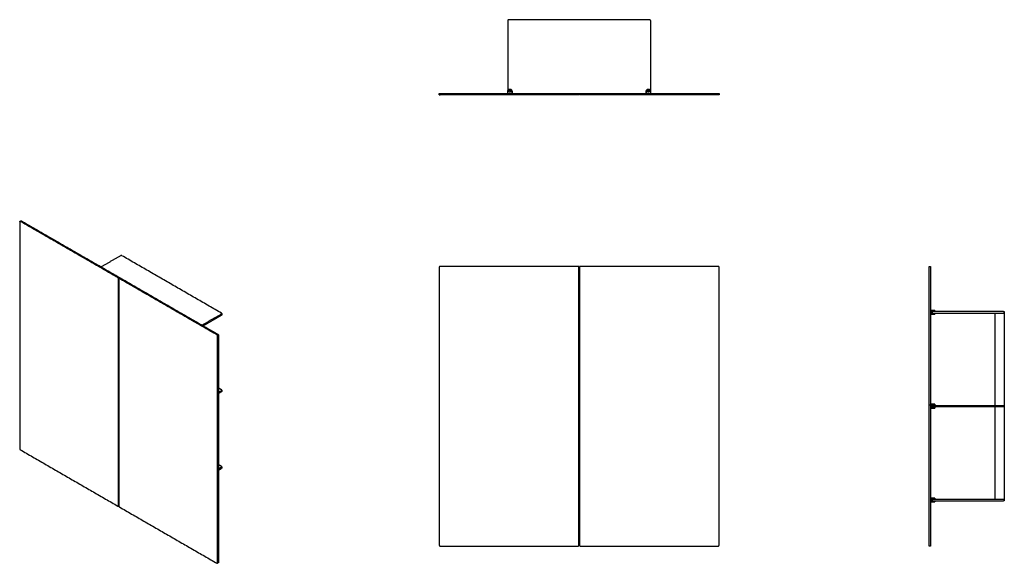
# Model space of a CAD drawing. Header units: millimetres. Extents: x -1204 to 894, y -302 to 857.
import ezdxf

# ---------------------------------------------------------------- set-up
doc = ezdxf.new("R2010")
doc.units = ezdxf.units.MM
doc.layers.add('Make2D$Visible$Courbes', color=7, linetype='Continuous', true_color=0x000000)

msp = doc.modelspace()

# ---------------------------------------------------------------- linework, layer by layer
at = {"layer": 'Make2D$Visible$Courbes', "color": 18, "lineweight": -3, "true_color": 0x000000}
for points, weights, degree in [([(-162, 856.6), (-164, 856.6), (-164, 854.6)], [1, 0.707106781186, 1], 2), ([(140, 854.6), (140, 856.6), (138, 856.6)], [1, 0.707106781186, 1], 2), ([(-310, 699.6), (-310, 699.6), (-308, 699.6)], [1, 0.707106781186, 1], 2), ([(-310, 696.6), (-310, 696.6), (-308, 696.6)], [1, 0.707106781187, 1], 2), ([(-308, 696.6), (-310, 696.6), (-310, 696.6)], [1, 0.707106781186, 1], 2), ([(-164, 700.6), (-164, 699.6), (-165, 699.6)], [1, 0.707106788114, 1], 2), ([(-164.2, 699.6), (-163.8, 700), (-163.8, 700.6)], [0.857850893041, 0.828466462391, 1], 2), ([(-164, 704.6), (-164, 704.5), (-164, 704.3)], [1, 0.98956830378, 0.979879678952], 2), ([(-155.5, 706.1), (-155.5, 706.1), (-155.5, 706.1), (-155.5, 706.1)], [0.874965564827, 0.874990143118, 0.875014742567, 0.875039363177], 3), ([(-155.3, 700.6), (-155.3, 700), (-154.8, 699.6)], [1, 0.828427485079, 0.857864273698], 2), ([(-154, 699.6), (-155, 699.6), (-155, 700.6)], [1, 0.70710681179, 1], 2), ([(-14.5, 699.6), (-12.5, 699.6), (-12.5, 699.6)], [1, 0.707106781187, 1], 2), ([(-12.5, 696.6), (-12.5, 696.6), (-14.5, 696.6)], [1, 0.707106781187, 1], 2), ([(-11.5, 699.6), (-11.5, 699.6), (-9.5, 699.6)], [1, 0.707106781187, 1], 2), ([(-9.5, 696.6), (-11.5, 696.6), (-11.5, 696.6)], [1, 0.707106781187, 1], 2), ([(131, 700.6), (131, 699.6), (130, 699.6)], [1, 0.707106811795, 1], 2), ([(130.8, 699.6), (131.2, 700), (131.2, 700.6)], [0.857856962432, 0.828448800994, 1], 2), ([(139.5, 706.1), (139.5, 706.1), (139.5, 706.1), (139.5, 706.1)], [0.874965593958, 0.874989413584, 0.875013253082, 0.875037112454], 3), ([(139.8, 700.6), (139.8, 700), (140.3, 699.6)], [1, 0.828428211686, 0.857864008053], 2), ([(140, 704.3), (140, 704.5), (140, 704.6)], [0.979873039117, 0.989564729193, 1], 2), ([(141, 699.6), (140, 699.6), (140, 700.6)], [1, 0.707106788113, 1], 2), ([(284, 699.6), (286, 699.6), (286, 699.6)], [1, 0.707106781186, 1], 2), ([(286, 696.6), (286, 696.6), (284, 696.6)], [1, 0.707106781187, 1], 2), ([(-1203.2, 426.8), (-1203.6, 426.6), (-1203.6, 425.9)], [0.853553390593, 0.853553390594, 1], 2), ([(-1202.2, 426.7), (-1202.8, 427), (-1203.2, 426.8)], [1, 0.853553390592, 0.853553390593], 2), ([(-1201.1, 428), (-1200.7, 428.3), (-1200.1, 427.9)], [0.853553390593, 0.853553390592, 1], 2), ([(-985.8, 353.6), (-987.2, 354.4), (-988.7, 353.6)], [1, 0.707106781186, 1], 2), ([(-308, 331), (-310, 331), (-310, 329)], [1, 0.707106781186, 1], 2), ([(-12.5, 329), (-12.5, 331), (-14.5, 331)], [1, 0.707106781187, 1], 2), ([(-9.5, 331), (-11.5, 331), (-11.5, 329)], [1, 0.707106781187, 1], 2), ([(286, 329), (286, 331), (284, 331)], [1, 0.707106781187, 1], 2), ([(733.6, 329), (733.6, 331), (733.6, 331)], [1, 0.707106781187, 1], 2), ([(736.6, 331), (736.6, 331), (736.6, 329)], [1, 0.707106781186, 1], 2), ([(-993.2, 304.4), (-993.2, 306.1), (-994.7, 306.9)], [1, 0.707106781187, 1], 2), ([(-992.5, 308.1), (-991.1, 307.3), (-991.1, 305.6)], [1, 0.707106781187, 1], 2), ([(-992.1, 304.9), (-992.5, 304.7), (-992.5, 304)], [0.853553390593, 0.853553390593, 1], 2), ([(-991.1, 304.8), (-991.7, 305.2), (-992.1, 304.9)], [1, 0.853553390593, 0.853553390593], 2), ([(-990, 306.2), (-989.6, 306.4), (-989, 306.1)], [0.853553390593, 0.853553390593, 1], 2), ([(-773.1, 230.3), (-773.1, 230.8), (-773.7, 231.1)], [0.853553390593, 0.853553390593, 1], 2), ([(737.6, 237.1), (737, 237.1), (736.6, 237.1)], [1, 0.828428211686, 0.857864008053], 2), ([(736.6, 236.8), (736.6, 236.8), (737.6, 236.8)], [1, 0.707106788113, 1], 2), ([(737.6, 234.6), (736.6, 234.6), (736.6, 234.6)], [1, 0.707106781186, 1], 2), ([(736.6, 234.5), (736.6, 234.5), (741.6, 234.5)], [1, 0.707106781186, 1], 2), ([(741.6, 231.5), (736.6, 231.5), (736.6, 231.5)], [1, 0.707106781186, 1], 2), ([(736.6, 231.4), (736.6, 231.4), (737.6, 231.4)], [1, 0.707106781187, 1], 2), ([(891.6, 234.5), (893.6, 234.5), (893.6, 234.5)], [1, 0.707106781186, 1], 2), ([(893.6, 231.5), (893.6, 231.5), (891.6, 231.5)], [1, 0.707106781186, 1], 2), ([(-773.7, 229.5), (-773.1, 229.8), (-773.1, 230.3)], [1, 0.853553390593, 0.853553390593], 2), ([(-773.1, 227.9), (-773.1, 227.4), (-773.7, 227.1)], [0.853553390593, 0.853553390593, 1], 2), ([(-12, 219.5), (-12.3, 219.5), (-12.5, 219.5)], [1, 0.987208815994, 0.975534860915], 2), ([(-12.5, 214.3), (-12.3, 214.4), (-12, 214.4)], [0.962125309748, 0.977173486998, 1], 2), ([(-11.5, 219.5), (-11.7, 219.5), (-12, 219.5)], [0.975534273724, 0.9872084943, 1], 2), ([(-12, 214.4), (-11.7, 214.4), (-11.5, 214.3)], [1, 0.977151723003, 0.962096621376], 2), ([(737.6, 229.1), (736.6, 229.1), (736.6, 229.1)], [1, 0.707106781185, 1], 2), ([(736.6, 228.9), (736.8, 228.9), (737.2, 228.9), (737.6, 228.9)], [0.857864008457, 0.838240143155, 0.885618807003, 1], 3), ([(-12, 208.6), (-12.3, 208.6), (-12.5, 208.7)], [1, 0.977163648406, 0.962112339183], 2), ([(-12.5, 203.5), (-12.3, 203.5), (-12, 203.5)], [0.975534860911, 0.987208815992, 1], 2), ([(-11.5, 208.7), (-11.7, 208.6), (-12, 208.6)], [0.962084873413, 0.977142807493, 1], 2), ([(-12, 203.5), (-11.7, 203.5), (-11.5, 203.5)], [1, 0.9872084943, 0.975534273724], 2), ([(-782.2, 182.6), (-782.2, 184.2), (-783.6, 185)], [1, 0.707106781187, 1], 2), ([(-781.5, 186.2), (-780.1, 185.4), (-780.1, 183.8)], [1, 0.707106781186, 1], 2), ([(-773.1, 67), (-773.1, 67.5), (-773.7, 67.8)], [0.853553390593, 0.853553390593, 1], 2), ([(-773.7, 66.2), (-773.1, 66.5), (-773.1, 67)], [1, 0.853553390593, 0.853553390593], 2), ([(-773.1, 64.6), (-773.1, 64.1), (-773.7, 63.8)], [0.853553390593, 0.853553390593, 1], 2), ([(737.6, 37.1), (737, 37.1), (736.6, 37.1)], [1, 0.828431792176, 0.857862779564], 2), ([(736.6, 36.8), (736.6, 36.8), (737.6, 36.8)], [1, 0.707106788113, 1], 2), ([(737.6, 34.6), (736.6, 34.6), (736.6, 34.6)], [1, 0.707106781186, 1], 2), ([(736.6, 34.5), (736.6, 34.5), (741.6, 34.5)], [1, 0.707106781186, 1], 2), ([(741.6, 31.5), (736.6, 31.5), (736.6, 31.5)], [1, 0.707106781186, 1], 2), ([(736.6, 31.4), (736.6, 31.4), (737.6, 31.4)], [1, 0.707106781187, 1], 2), ([(737.6, 29.1), (736.6, 29.1), (736.6, 29.1)], [1, 0.707106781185, 1], 2), ([(736.6, 28.9), (736.8, 28.9), (737.2, 28.9), (737.6, 28.9)], [0.8578299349, 0.838295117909, 0.885685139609, 1], 3), ([(891.6, 34.5), (893.6, 34.5), (893.6, 34.5)], [1, 0.707106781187, 1], 2), ([(893.6, 31.5), (893.6, 31.5), (891.6, 31.5)], [1, 0.707106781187, 1], 2), ([(-12, 19.5), (-12.3, 19.5), (-12.5, 19.5)], [1, 0.987208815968, 0.975534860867], 2), ([(-12.5, 14.3), (-12.3, 14.4), (-12, 14.4)], [0.962097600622, 0.97715246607, 1], 2), ([(-12, 8.6), (-12.3, 8.6), (-12.5, 8.7)], [1, 0.977166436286, 0.962116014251], 2), ([(-12.5, 3.5), (-12.3, 3.5), (-12, 3.5)], [0.975550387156, 0.987217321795, 1], 2), ([(-11.5, 19.5), (-11.7, 19.5), (-12, 19.5)], [0.975534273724, 0.9872084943, 1], 2), ([(-12, 14.4), (-11.7, 14.4), (-11.5, 14.3)], [1, 0.977151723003, 0.962096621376], 2), ([(-11.5, 8.7), (-11.7, 8.6), (-12, 8.6)], [0.962081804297, 0.977140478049, 1], 2), ([(-12, 3.5), (-11.7, 3.5), (-11.5, 3.5)], [1, 0.987200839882, 0.975520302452], 2), ([(-1203.6, -57.5), (-1203.6, -59.1), (-1202.2, -59.9)], [1, 0.707106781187, 1], 2), ([(-773.1, -96.3), (-773.1, -95.8), (-773.7, -95.5)], [0.853553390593, 0.853553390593, 1], 2), ([(-773.7, -97.1), (-773.1, -96.7), (-773.1, -96.3)], [1, 0.853553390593, 0.853553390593], 2), ([(-773.1, -98.7), (-773.1, -99.2), (-773.7, -99.5)], [0.853553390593, 0.853553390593, 1], 2), ([(-12, -137.5), (-12.3, -137.5), (-12.5, -137.5)], [1, 0.987214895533, 0.975545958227], 2), ([(-12.5, -142.7), (-12.3, -142.6), (-12, -142.6)], [0.962097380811, 0.977152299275, 1], 2), ([(-11.5, -137.5), (-11.7, -137.5), (-12, -137.5)], [0.975523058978, 0.987202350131, 1], 2), ([(-12, -142.6), (-11.7, -142.6), (-11.5, -142.7)], [1, 0.977151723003, 0.962096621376], 2), ([(-12, -148.4), (-12.3, -148.4), (-12.5, -148.3)], [1, 0.977152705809, 0.962097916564], 2), ([(-12.5, -153.5), (-12.3, -153.5), (-12, -153.5)], [0.975537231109, 0.987210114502, 1], 2), ([(-11.5, -148.3), (-11.7, -148.4), (-12, -148.4)], [0.962066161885, 0.977128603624, 1], 2), ([(-12, -153.5), (-11.7, -153.5), (-11.5, -153.5)], [1, 0.987207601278, 0.975532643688], 2), ([(737.6, -162.9), (737, -162.9), (736.6, -162.9)], [1, 0.828445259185, 0.857858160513], 2), ([(736.6, -163.2), (736.6, -163.2), (737.6, -163.2)], [1, 0.707106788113, 1], 2), ([(737.6, -165.4), (736.6, -165.4), (736.6, -165.4)], [1, 0.707106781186, 1], 2), ([(736.6, -165.5), (736.6, -165.5), (741.6, -165.5)], [1, 0.707106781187, 1], 2), ([(891.6, -165.5), (893.6, -165.5), (893.6, -165.5)], [1, 0.707106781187, 1], 2), ([(-994.7, -179.8), (-994.1, -180.1), (-993.7, -179.9)], [1, 0.853553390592, 0.853553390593], 2), ([(-993.7, -179.9), (-993.2, -179.6), (-993.2, -178.9)], [0.853553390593, 0.853553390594, 1], 2), ([(-992.5, -179.3), (-992.5, -181), (-991.1, -181.8)], [1, 0.707106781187, 1], 2), ([(741.6, -168.5), (736.6, -168.5), (736.6, -168.5)], [1, 0.707106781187, 1], 2), ([(736.6, -168.6), (736.6, -168.6), (737.6, -168.6)], [1, 0.707106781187, 1], 2), ([(737.6, -170.9), (736.6, -170.9), (736.6, -170.9)], [1, 0.707106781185, 1], 2), ([(736.6, -171.1), (736.8, -171.1), (737.2, -171.1), (737.6, -171.1)], [0.85782534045, 0.838302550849, 0.885694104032, 1], 3), ([(893.6, -168.5), (893.6, -168.5), (891.6, -168.5)], [1, 0.707106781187, 1], 2), ([(-310, -263), (-310, -265), (-308, -265)], [1, 0.707106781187, 1], 2), ([(-14.5, -265), (-12.5, -265), (-12.5, -263)], [1, 0.707106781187, 1], 2), ([(-11.5, -263), (-11.5, -265), (-9.5, -265)], [1, 0.707106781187, 1], 2), ([(284, -265), (286, -265), (286, -263)], [1, 0.707106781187, 1], 2), ([(733.6, -265), (733.6, -265), (733.6, -263)], [1, 0.707106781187, 1], 2), ([(736.6, -263), (736.6, -265), (736.6, -265)], [1, 0.707106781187, 1], 2), ([(-783.6, -301.6), (-783, -302), (-782.6, -301.7)], [1, 0.853553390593, 0.853553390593], 2), ([(-782.6, -301.7), (-782.2, -301.5), (-782.2, -300.8)], [0.853553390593, 0.853553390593, 1], 2), ([(-780.1, -299.6), (-780.1, -300.3), (-780.5, -300.5)], [1, 0.853553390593, 0.853553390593], 2)]:
    msp.add_rational_spline(points, weights, degree=degree, dxfattribs=at)
for points, degree in [([(-164, 854.6), (-164, 779.6), (-164, 704.6)], 2), ([(138, 856.6), (-12, 856.6), (-162, 856.6)], 2), ([(140, 854.6), (140, 779.6), (140, 704.6)], 2), ([(-310, 696.6), (-310, 698.1), (-310, 699.6)], 2), ([(-308, 699.6), (-161.3, 699.6), (-14.5, 699.6)], 2), ([(-14.5, 696.6), (-161.3, 696.6), (-308, 696.6)], 2), ([(-12.5, 699.6), (-12.5, 698.1), (-12.5, 696.6)], 2), ([(-12.5, 699.6), (-12, 699.6), (-11.5, 699.6)], 2), ([(-11.5, 696.6), (-11.5, 698.1), (-11.5, 699.6)], 2), ([(-9.5, 699.6), (137.3, 699.6), (284, 699.6)], 2), ([(284, 696.6), (137.3, 696.6), (-9.5, 696.6)], 2), ([(286, 699.6), (286, 698.1), (286, 696.6)], 2), ([(-1203.6, 425.9), (-1203.6, 184.2), (-1203.6, -57.5)], 2), ([(-1203.2, 426.8), (-1202.1, 427.4), (-1201.1, 428)], 2), ([(-1202.2, 426.7), (-1201.8, 426.9), (-1201.5, 427.1)], 2), ([(-994.7, 306.9), (-1098.4, 366.8), (-1202.2, 426.7)], 2), ([(-1200.1, 427.9), (-1096.3, 368), (-992.5, 308.1)], 2), ([(-988.7, 353.6), (-1009.3, 341.7), (-1030, 329.7)], 2), ([(-773.7, 231.1), (-879.8, 292.4), (-985.8, 353.6)], 2), ([(-310, 329), (-310, 33), (-310, -263)], 2), ([(-14.5, 331), (-161.3, 331), (-308, 331)], 2), ([(-12.5, -263), (-12.5, 33), (-12.5, 329)], 2), ([(-11.5, 329), (-11.5, 33), (-11.5, -263)], 2), ([(284, 331), (137.3, 331), (-9.5, 331)], 2), ([(286, -263), (286, 33), (286, 329)], 2), ([(733.6, 331), (735.1, 331), (736.6, 331)], 2), ([(733.6, -263), (733.6, 33), (733.6, 329)], 2), ([(736.6, 329), (736.6, 33), (736.6, -263)], 2), ([(-993.2, -178.9), (-993.2, 62.7), (-993.2, 304.4)], 2), ([(-992.5, 304), (-992.5, 62.3), (-992.5, -179.3)], 2), ([(-992.1, 304.9), (-991.1, 305.6), (-990, 306.2)], 2), ([(-991.1, 305.5), (-991.1, 305.6), (-991.1, 305.6)], 2), ([(-991.1, 304.8), (-990.8, 305), (-990.4, 305.2)], 2), ([(-783.6, 185), (-887.4, 244.9), (-991.1, 304.8)], 2), ([(-989, 306.1), (-885.2, 246.1), (-781.5, 186.2)], 2), ([(-12.5, 234.5), (-12, 234.5), (-11.5, 234.5)], 2), ([(-11.5, 231.5), (-12, 231.5), (-12.5, 231.5)], 2), ([(737.6, 236.8), (737.6, 237), (737.6, 237.1)], 2), ([(737.6, 234.6), (737.6, 235.7), (737.6, 236.8)], 2), ([(737.6, 229.1), (737.6, 230.3), (737.6, 231.4)], 2), ([(891.6, 234.5), (816.6, 234.5), (741.6, 234.5)], 2), ([(741.6, 231.5), (816.6, 231.5), (891.6, 231.5)], 2), ([(745.3, 237.1), (745.5, 237), (745.6, 236.8)], 2), ([(745.6, 236.8), (745.6, 235.7), (745.6, 234.6)], 2), ([(745.6, 231.4), (745.6, 230.3), (745.6, 229.1)], 2), ([(873.6, 231.5), (873.6, 133), (873.6, 34.5)], 2), ([(893.6, 234.5), (893.6, 233), (893.6, 231.5)], 2), ([(893.6, 231.5), (893.6, 133), (893.6, 34.5)], 2), ([(-773.7, 229.5), (-794.4, 217.6), (-815.1, 205.6)], 2), ([(-812.9, 204.4), (-793.3, 215.7), (-773.7, 227.1)], 2), ([(-773.7, 229.5), (-773.7, 229.1), (-773.7, 228.7)], 2), ([(-773.1, 230.3), (-773.1, 229.1), (-773.1, 227.9)], 2), ([(-12.5, 214.1), (-12.3, 214.2), (-12.2, 214.3), (-12, 214.4)], 3), ([(-12, 214.4), (-11.8, 214.3), (-11.7, 214.2), (-11.5, 214.1)], 3), ([(737.6, 228.9), (737.6, 229), (737.6, 229.1)], 2), ([(745.6, 229.1), (745.5, 229), (745.3, 228.9)], 2), ([(-12, 208.6), (-12.2, 208.7), (-12.3, 208.8), (-12.5, 208.9)], 3), ([(-11.5, 208.9), (-11.7, 208.8), (-11.8, 208.7), (-12, 208.6)], 3), ([(-782.2, -300.8), (-782.2, -59.1), (-782.2, 182.6)], 2), ([(-780.1, 183.8), (-780.1, -57.9), (-780.1, -299.6)], 2), ([(-773.7, 67.8), (-776.9, 69.7), (-780.1, 71.5)], 2), ([(-780.1, 62.5), (-776.9, 64.4), (-773.7, 66.2)], 2), ([(-773.7, 63.8), (-776.9, 61.9), (-780.1, 60.1)], 2), ([(-773.7, 65.4), (-773.7, 65.8), (-773.7, 66.2)], 2), ([(-773.1, 67), (-773.1, 65.8), (-773.1, 64.6)], 2), ([(-12.5, 34.5), (-12, 34.5), (-11.5, 34.5)], 2), ([(-11.5, 31.5), (-12, 31.5), (-12.5, 31.5)], 2), ([(736.6, 34.6), (736.6, 35.7), (736.6, 36.8)], 2), ([(737.6, 36.8), (737.6, 37), (737.6, 37.1)], 2), ([(737.6, 34.6), (737.6, 35.7), (737.6, 36.8)], 2), ([(737.6, 29.1), (737.6, 30.3), (737.6, 31.4)], 2), ([(737.6, 28.9), (737.6, 29), (737.6, 29.1)], 2), ([(741.6, 34.5), (816.6, 34.5), (891.6, 34.5)], 2), ([(891.6, 31.5), (816.6, 31.5), (741.6, 31.5)], 2), ([(745.3, 37.1), (745.5, 37), (745.6, 36.8)], 2), ([(745.6, 29.1), (745.5, 29), (745.3, 28.9)], 2), ([(745.6, 36.8), (745.6, 35.7), (745.6, 34.6)], 2), ([(745.6, 31.4), (745.6, 30.3), (745.6, 29.1)], 2), ([(873.6, 31.5), (873.6, -67), (873.6, -165.5)], 2), ([(893.6, 34.5), (893.6, 33), (893.6, 31.5)], 2), ([(893.6, 31.5), (893.6, -67), (893.6, -165.5)], 2), ([(-12.5, 14.1), (-12.3, 14.2), (-12.2, 14.3), (-12, 14.4)], 3), ([(-12, 8.6), (-12.2, 8.7), (-12.3, 8.8), (-12.5, 8.9)], 3), ([(-12, 14.4), (-11.8, 14.3), (-11.7, 14.2), (-11.5, 14.1)], 3), ([(-11.5, 8.9), (-11.7, 8.8), (-11.8, 8.7), (-12, 8.6)], 3), ([(-1202.2, -59.9), (-1098.4, -119.8), (-994.7, -179.8)], 2), ([(-773.7, -95.5), (-776.9, -93.6), (-780.1, -91.8)], 2), ([(-773.7, -97.1), (-776.9, -98.9), (-780.1, -100.8)], 2), ([(-780.1, -103.2), (-776.9, -101.4), (-773.7, -99.5)], 2), ([(-773.7, -97.1), (-773.7, -97.5), (-773.7, -97.9)], 2), ([(-773.1, -96.3), (-773.1, -97.5), (-773.1, -98.7)], 2), ([(-12.5, -142.9), (-12.3, -142.8), (-12.2, -142.7), (-12, -142.6)], 3), ([(-12, -142.6), (-11.8, -142.7), (-11.7, -142.8), (-11.5, -142.9)], 3), ([(-12, -148.4), (-12.2, -148.3), (-12.3, -148.2), (-12.5, -148.1)], 3), ([(-12.5, -165.5), (-12, -165.5), (-11.5, -165.5)], 2), ([(-11.5, -148.1), (-11.7, -148.2), (-11.8, -148.3), (-12, -148.4)], 3), ([(737.6, -163.2), (737.6, -163), (737.6, -162.9)], 2), ([(737.6, -165.4), (737.6, -164.3), (737.6, -163.2)], 2), ([(891.6, -165.5), (816.6, -165.5), (741.6, -165.5)], 2), ([(745.3, -162.9), (745.5, -163), (745.6, -163.2)], 2), ([(745.6, -163.2), (745.6, -164.3), (745.6, -165.4)], 2), ([(893.6, -165.5), (893.6, -167), (893.6, -168.5)], 2), ([(-992.5, -179.2), (-993.1, -179.5), (-993.7, -179.9)], 2), ([(-993.2, -178.9), (-992.9, -178.7), (-992.5, -178.5)], 2), ([(-991.1, -181.8), (-887.4, -241.7), (-783.6, -301.6)], 2), ([(-11.5, -168.5), (-12, -168.5), (-12.5, -168.5)], 2), ([(737.6, -170.9), (737.6, -169.7), (737.6, -168.6)], 2), ([(737.6, -171.1), (737.6, -171), (737.6, -170.9)], 2), ([(741.6, -168.5), (816.6, -168.5), (891.6, -168.5)], 2), ([(745.6, -170.9), (745.5, -171), (745.3, -171.1)], 2), ([(745.6, -168.6), (745.6, -169.7), (745.6, -170.9)], 2), ([(-308, -265), (-161.3, -265), (-14.5, -265)], 2), ([(-9.5, -265), (137.3, -265), (284, -265)], 2), ([(736.6, -265), (735.1, -265), (733.6, -265)], 2), ([(-780.5, -300.5), (-781.5, -301.1), (-782.6, -301.7)], 2), ([(-781.5, -300.4), (-781.8, -300.6), (-782.2, -300.8)], 2)]:
    msp.add_open_spline(points, degree=degree, dxfattribs=at)
for points, knots in [([(-164, 700.6), (-164, 701.8), (-164, 702.9), (-164, 704.1), (-164, 704.7), (-163.8, 705.9), (-162.8, 707.3), (-161.3, 708.4), (-159.5, 708.7), (-157.7, 708.4), (-156.2, 707.3), (-155.2, 705.9), (-155, 704.7), (-155, 704.1), (-155, 702.9), (-155, 701.8), (-155, 700.6)], [-21.389655, -21.389655, -21.389655, -21.389655, -17.889655, -17.889655, -17.889655, -16.090948, -14.292241, -12.493534, -10.694828, -8.896121, -7.097414, -5.298707, -3.5, -3.5, -3.5, 0, 0, 0, 0]), ([(-163.8, 700.6), (-163.8, 701.8), (-163.8, 702.9), (-163.8, 704.1), (-163.8, 704.6), (-163.5, 705.8), (-162.6, 707.2), (-161.2, 708.1), (-159.5, 708.4), (-157.8, 708.1), (-156.4, 707.2), (-155.5, 705.8), (-155.3, 704.6), (-155.3, 704.1), (-155.3, 702.9), (-155.3, 701.8), (-155.3, 700.6)], [-20.590222, -20.590222, -20.590222, -20.590222, -17.090222, -17.090222, -17.090222, -15.391444, -13.692666, -11.993889, -10.295111, -8.596333, -6.897555, -5.198778, -3.5, -3.5, -3.5, 0, 0, 0, 0]), ([(131, 700.6), (131, 701.8), (131, 702.9), (131, 704.1), (131, 704.7), (131.2, 705.9), (132.2, 707.3), (133.7, 708.4), (135.5, 708.7), (137.3, 708.4), (138.8, 707.3), (139.8, 705.9), (140, 704.7), (140, 704.1), (140, 702.9), (140, 701.8), (140, 700.6)], [-21.389655, -21.389655, -21.389655, -21.389655, -17.889655, -17.889655, -17.889655, -16.090948, -14.292241, -12.493534, -10.694828, -8.896121, -7.097414, -5.298707, -3.5, -3.5, -3.5, 0, 0, 0, 0]), ([(131.2, 700.6), (131.2, 701.8), (131.2, 702.9), (131.2, 704.1), (131.2, 704.6), (131.5, 705.8), (132.4, 707.2), (133.8, 708.1), (135.5, 708.4), (137.2, 708.1), (138.6, 707.2), (139.5, 705.8), (139.8, 704.6), (139.8, 704.1), (139.8, 702.9), (139.8, 701.8), (139.8, 700.6)], [-20.590222, -20.590222, -20.590222, -20.590222, -17.090222, -17.090222, -17.090222, -15.391444, -13.692666, -11.993888, -10.295111, -8.596333, -6.897555, -5.198778, -3.5, -3.5, -3.5, 0, 0, 0, 0]), ([(745.3, 237.1), (745.3, 237.1), (745.1, 237.1), (744.2, 237.1), (742.8, 237.1), (741.6, 237.1), (741.1, 237.1), (739.9, 237.1), (738.8, 237.1), (737.6, 237.1)], [-10.295102, -10.295102, -10.295102, -10.295102, -8.596333, -6.897555, -5.198778, -3.5, -3.5, -3.5, 0, 0, 0, 0]), ([(745.6, 236.8), (745.6, 236.8), (745.4, 236.8), (744.3, 236.8), (742.9, 236.8), (741.7, 236.8), (741.1, 236.8), (739.9, 236.8), (738.8, 236.8), (737.6, 236.8)], [-10.694821, -10.694821, -10.694821, -10.694821, -8.896121, -7.097414, -5.298707, -3.5, -3.5, -3.5, 0, 0, 0, 0]), ([(737.6, 228.9), (738.8, 228.9), (739.9, 228.9), (741.1, 228.9), (741.6, 228.9), (742.8, 228.9), (744.2, 228.9), (745.1, 228.9), (745.3, 228.9), (745.3, 228.9)], [-20.590222, -20.590222, -20.590222, -20.590222, -17.090217, -17.090217, -17.090217, -15.391437, -13.692657, -11.993877, -10.295097, -10.295097, -10.295097, -10.295097]), ([(745.3, 37.1), (745.3, 37.1), (745.1, 37.1), (744.2, 37.1), (742.8, 37.1), (741.6, 37.1), (741.1, 37.1), (739.9, 37.1), (738.8, 37.1), (737.6, 37.1)], [-10.295102, -10.295102, -10.295102, -10.295102, -8.596333, -6.897555, -5.198778, -3.5, -3.5, -3.5, 0, 0, 0, 0]), ([(745.6, 36.8), (745.6, 36.8), (745.4, 36.8), (744.3, 36.8), (742.9, 36.8), (741.7, 36.8), (741.1, 36.8), (739.9, 36.8), (738.8, 36.8), (737.6, 36.8)], [-10.694821, -10.694821, -10.694821, -10.694821, -8.896121, -7.097414, -5.298707, -3.5, -3.5, -3.5, 0, 0, 0, 0]), ([(737.6, 28.9), (738.8, 28.9), (739.9, 28.9), (741.1, 28.9), (741.6, 28.9), (742.8, 28.9), (744.2, 28.9), (745.1, 28.9), (745.3, 28.9), (745.3, 28.9)], [-20.590222, -20.590222, -20.590222, -20.590222, -17.090217, -17.090217, -17.090217, -15.391437, -13.692657, -11.993877, -10.295097, -10.295097, -10.295097, -10.295097]), ([(745.3, -162.9), (745.3, -162.9), (745.1, -162.9), (744.2, -162.9), (742.8, -162.9), (741.6, -162.9), (741.1, -162.9), (739.9, -162.9), (738.8, -162.9), (737.6, -162.9)], [-10.295102, -10.295102, -10.295102, -10.295102, -8.596333, -6.897555, -5.198778, -3.5, -3.5, -3.5, 0, 0, 0, 0]), ([(745.6, -163.2), (745.6, -163.2), (745.4, -163.2), (744.3, -163.2), (742.9, -163.2), (741.7, -163.2), (741.1, -163.2), (739.9, -163.2), (738.8, -163.2), (737.6, -163.2)], [-10.694821, -10.694821, -10.694821, -10.694821, -8.896121, -7.097414, -5.298707, -3.5, -3.5, -3.5, 0, 0, 0, 0]), ([(737.6, -171.1), (738.8, -171.1), (739.9, -171.1), (741.1, -171.1), (741.6, -171.1), (742.8, -171.1), (744.2, -171.1), (745.1, -171.1), (745.3, -171.1), (745.3, -171.1)], [-20.590222, -20.590222, -20.590222, -20.590222, -17.090217, -17.090217, -17.090217, -15.391437, -13.692657, -11.993877, -10.295097, -10.295097, -10.295097, -10.295097])]:
    msp.add_open_spline(points, degree=3, knots=knots, dxfattribs=at)
for points, weights, degree, knots in [([(-161.5, 704.1), (-161.5, 706.1), (-159.5, 706.1), (-157.5, 706.1), (-157.5, 704.1)], [1, 0.707106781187, 1, 0.707106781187, 1], 2, [0, 0, 0, 4, 4, 8, 8, 8]), ([(-157.5, 704.1), (-157.5, 702.1), (-159.5, 702.1), (-161.5, 702.1), (-161.5, 704.1)], [1, 0.707106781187, 1, 0.707106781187, 1], 2, [0, 0, 0, 4, 4, 8, 8, 8]), ([(133.5, 704.1), (133.5, 706.1), (135.5, 706.1), (137.5, 706.1), (137.5, 704.1)], [1, 0.707106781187, 1, 0.707106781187, 1], 2, [0, 0, 0, 4, 4, 8, 8, 8]), ([(137.5, 704.1), (137.5, 702.1), (135.5, 702.1), (133.5, 702.1), (133.5, 704.1)], [1, 0.707106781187, 1, 0.707106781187, 1], 2, [0, 0, 0, 4, 4, 8, 8, 8]), ([(745.6, 234.6), (745.6, 234.6), (743.7, 234.6), (741.1, 234.6), (739.9, 234.6), (738.8, 234.6), (737.6, 234.6)], [1.00000028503, 0.804738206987, 0.804738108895, 1, 1, 1, 1], 3, [11.408116, 11.408116, 11.408116, 11.408116, 19.316228, 19.316228, 19.316228, 22.816231, 22.816231, 22.816231, 22.816231]), ([(737.6, 231.4), (738.8, 231.4), (739.9, 231.4), (741.1, 231.4), (743.7, 231.4), (745.6, 231.4), (745.6, 231.4)], [1, 1, 1, 1, 0.804738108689, 0.804738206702, 1.0000002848], 3, [0, 0, 0, 0, 3.500004, 3.500004, 3.500004, 11.408116, 11.408116, 11.408116, 11.408116]), ([(-11.5, 219.9), (-11.7, 219.9), (-12, 219.9), (-12.3, 219.9), (-12.5, 219.9)], [0.976637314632, 0.987811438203, 1, 0.987823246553, 0.976658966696], 2, [39.034979, 39.034979, 39.034979, 39.584067, 39.584067, 40.132624, 40.132624, 40.132624]), ([(737.6, 229.1), (739.3, 229.1), (741.1, 229.1), (745.6, 229.1), (745.6, 229.1)], [1, 1, 1, 0.707106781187, 1], 2, [0, 0, 0, 3.5, 3.5, 12.499985, 12.499985, 12.499985]), ([(-12.5, 203.1), (-12.3, 203.1), (-12, 203.1), (-11.7, 203.1), (-11.5, 203.1)], [0.976637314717, 0.987811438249, 1, 0.987811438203, 0.976637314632], 2, [12.645601, 12.645601, 12.645601, 13.194689, 13.194689, 13.743778, 13.743778, 13.743778]), ([(745.6, 34.6), (745.6, 34.6), (743.7, 34.6), (741.1, 34.6), (739.9, 34.6), (738.8, 34.6), (737.6, 34.6)], [1.00000028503, 0.804738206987, 0.804738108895, 1, 1, 1, 1], 3, [11.408116, 11.408116, 11.408116, 11.408116, 19.316228, 19.316228, 19.316228, 22.816231, 22.816231, 22.816231, 22.816231]), ([(737.6, 31.4), (738.8, 31.4), (739.9, 31.4), (741.1, 31.4), (743.7, 31.4), (745.6, 31.4), (745.6, 31.4)], [1, 1, 1, 1, 0.804738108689, 0.804738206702, 1.0000002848], 3, [0, 0, 0, 0, 3.500004, 3.500004, 3.500004, 11.408116, 11.408116, 11.408116, 11.408116]), ([(737.6, 29.1), (739.3, 29.1), (741.1, 29.1), (745.6, 29.1), (745.6, 29.1)], [1, 1, 1, 0.707106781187, 1], 2, [0, 0, 0, 3.5, 3.5, 12.499985, 12.499985, 12.499985]), ([(-12.5, 19.9), (-12.3, 19.9), (-12, 19.9), (-11.7, 19.9), (-11.5, 19.9)], [0.976637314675, 0.987811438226, 1, 0.987811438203, 0.976637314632], 2, [-40.133156, -40.133156, -40.133156, -39.584067, -39.584067, -39.034979, -39.034979, -39.034979]), ([(-11.5, 7.5), (-11.7, 7.5), (-12, 7.5), (-12.3, 7.5), (-12.5, 7.5)], [0.953697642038, 0.974655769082, 1, 0.974681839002, 0.953740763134], 2, [-14.336434, -14.336434, -14.336434, -13.194689, -13.194689, -12.054119, -12.054119, -12.054119]), ([(-11.5, 3.1), (-11.7, 3.1), (-12, 3.1), (-12.3, 3.1), (-12.5, 3.1)], [0.976625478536, 0.987804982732, 1, 0.987818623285, 0.976650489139], 2, [-13.744068, -13.744068, -13.744068, -13.194689, -13.194689, -12.645924, -12.645924, -12.645924]), ([(-12.5, -137.1), (-12.3, -137.1), (-12, -137.1), (-11.7, -137.1), (-11.5, -137.1)], [0.976637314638, 0.987811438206, 1, 0.987811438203, 0.976637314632], 2, [-40.133156, -40.133156, -40.133156, -39.584067, -39.584067, -39.034979, -39.034979, -39.034979]), ([(-11.5, -153.9), (-11.7, -153.9), (-12, -153.9), (-12.3, -153.9), (-12.5, -153.9)], [0.976637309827, 0.987811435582, 1, 0.987811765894, 0.976637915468], 2, [-13.743778, -13.743778, -13.743778, -13.194689, -13.194689, -12.645615, -12.645615, -12.645615]), ([(745.6, -165.4), (745.6, -165.4), (743.7, -165.4), (741.1, -165.4), (739.9, -165.4), (738.8, -165.4), (737.6, -165.4)], [1.00000028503, 0.804738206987, 0.804738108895, 1, 1, 1, 1], 3, [11.408116, 11.408116, 11.408116, 11.408116, 19.316228, 19.316228, 19.316228, 22.816231, 22.816231, 22.816231, 22.816231]), ([(737.6, -168.6), (738.8, -168.6), (739.9, -168.6), (741.1, -168.6), (743.7, -168.6), (745.6, -168.6), (745.6, -168.6)], [1, 1, 1, 1, 0.804738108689, 0.804738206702, 1.0000002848], 3, [0, 0, 0, 0, 3.500004, 3.500004, 3.500004, 11.408116, 11.408116, 11.408116, 11.408116]), ([(737.6, -170.9), (739.3, -170.9), (741.1, -170.9), (745.6, -170.9), (745.6, -170.9)], [1, 1, 1, 0.707106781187, 1], 2, [0, 0, 0, 3.5, 3.5, 12.499985, 12.499985, 12.499985])]:
    msp.add_rational_spline(points, weights, degree=degree, knots=knots, dxfattribs=at)

doc.saveas('drawing.dxf')
